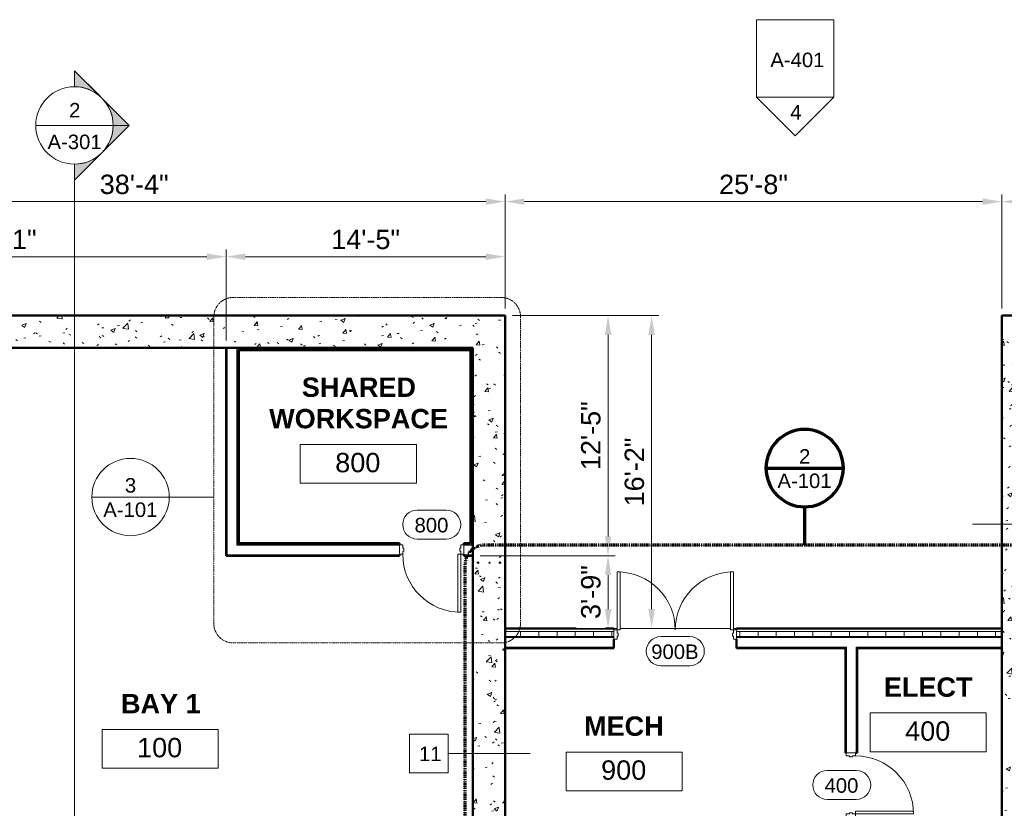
# Model space of a CAD drawing. Header units: inches. Extents: x -3505 to -389, y -427 to 2951.
# Tile 9 of 18: x -3121 to -2510, y 2462 to 2951. Entities that reach past the tile are written whole.
import ezdxf

# ---------------------------------------------------------------- set-up
doc = ezdxf.new("R2010")
doc.units = ezdxf.units.IN
doc.header["$MEASUREMENT"] = 0
doc.linetypes.add('Dash Dot 3_16_', pattern=[0.3125, 0.1875, -0.0625, 0, -0.0625])
for name, color, linetype, lineweight in [('A-ANNO-DIMS', 211, 'Continuous', 9), ('A-ANNO-SYMB', 150, 'Continuous', 9), ('A-AREA-IDEN', 2, 'Continuous', 9), ('A-DOOR', 31, 'Continuous', 13), ('A-DOOR-FRAM', 31, 'Continuous', 20), ('A-DOOR-IDEN', 31, 'Continuous', 9), ('A-FLOR', 192, 'Continuous', 13), ('A-WALL', 113, 'Continuous', 13), ('A-WALL-IDEN', 211, 'Continuous', 9), ('A-WALL-PATT', 111, 'Continuous', 50), ('G-ANNO-SYMB', 111, 'Continuous', 9), ('I-WALL', 2, 'Continuous', 13), ('L-SITE-WALL', 31, 'Continuous', 13), ('S-RBAR', 171, 'Continuous', 9)]:
    doc.layers.add(name, color=color, linetype=linetype, lineweight=lineweight)
doc.styles.add('Arial', font='arial.ttf', dxfattribs={"height": 7})
doc.styles.add('Arial_1', font='arial.ttf', dxfattribs={"height": 6})
doc.styles.add('Arial_B', font='arialbd.ttf', dxfattribs={"height": 0.125})
doc.dimstyles.new('Continuous_USACE_1', dxfattribs={"dimscale": 12, "dimtxt": 12, "dimasz": 1, "dimexe": 0.375, "dimexo": 0.375, "dimgap": 0.375, "dimtad": 1, "dimdec": 5, "dimrnd": 0.03125, "dimzin": 3, "dimdsep": 46, "dimlunit": 4, "dimtxsty": 'Arial', "dimcen": 0.09, "dimazin": 0, "dimtfac": 1, "dimtdec": 5, "dimtix": 1, "dimtmove": 0, "dimatfit": 3, "dimfxl": 1, "dimtvp": 1, "dimtfill": 1, "dimfrac": 2, "dimtolj": 1, "dimtzin": 0, "dimlwd": 20, "dimlwe": 20, "dimarcsym": 2})
pattern_1 = [(50, (0, -9e-13), (27.5427, -2.40992), [2.88, -31.68]), (355, (0, -9e-13), (-5.32784, 28.88427), [2.304, -25.344]), (100.451, (2.295, -0.2), (22.21532, 26.47393), [2.448, -26.924]), (46.184, (0, 7.68), (40.98187, -6.35642), [4.32, -47.52]), (96.636, (3.415, 7.15), (35.89075, 37.4062), [3.671, -40.386]), (351.184, (0, 7.68), (35.89097, 37.4062), [3.456, -38.016]), (21, (3.84, 5.76), (22.92104, -15.46073), [2.88, -31.68]), (326, (3.84, 5.76), (9.34353, 27.84574), [2.304, -25.344]), (71.451, (5.75, 4.472), (32.26477, 12.38442), [2.448, -26.924]), (37.5, (0, -9e-13), (0.466855, 12.782707), [1.267, -23.77, 1.267, -24.461, -25.44]), (37.5, (0, -9e-13), (0.466855, 12.782707), [-50.765, 1.267, -24.173]), (7.5, (0, -9e-13), (10.10159, 15.14509), [1.267, -13.402, 1.267, -23.194, -9.696]), (7.5, (0, -9e-13), (10.10159, 15.14509), [-39.13, 1.267, -8.429]), (327.5, (-8.563, -9e-13), (20.49916, -0.86578), [1.267, -8.333, 1.267, -28.685, -39.744]), (327.5, (-8.563, -9e-13), (20.49916, -0.86578), [-39.552, 1.267, -38.477]), (317.5, (-12.403, -9e-13), (22.39478, 3.84429), [1.267, -11.213, 1.267, -18.624, -28.224]), (317.5, (-12.403, -9e-13), (22.39478, 3.84429), [-32.371, 1.267, -26.957])]
pattern_2 = [(0, (0, -9e-13), (30.72, 7.68), [1.267, -21.773, 1.267, -21.773, -122.88]), (0, (0, -9e-13), (30.72, 7.68), [-46.08, 1.267, -44.813, 1.267, -21.773, -53.76]), (0, (0, -9e-13), (30.72, 7.68), [-115.2, 1.267, -14.093, 1.267, -37.133]), (120, (11.52, 3.84), (-22.011075, 22.7643), [1.267, -21.773, 1.267, -21.773, -122.88]), (120, (11.52, 3.84), (-22.011075, 22.7643), [-46.08, 1.267, -44.813, 1.267, -21.773, -53.76]), (120, (11.52, 3.84), (-22.011075, 22.7643), [-115.2, 1.267, -14.093, 1.267, -37.133]), (240, (15.36, 19.2), (-8.708925, -30.4443), [1.267, -21.773, 1.267, -21.773, -122.88]), (240, (15.36, 19.2), (-8.708925, -30.4443), [-46.08, 1.267, -44.813, 1.267, -21.773, -53.76]), (240, (15.36, 19.2), (-8.708925, -30.4443), [-115.2, 1.267, -14.093, 1.267, -37.133])]

# ---------------------------------------------------------------- blocks, each defined once
blk = doc.blocks.new('Door-Passage-Single-Flush - 36_ x 84_-580072-ARCHITECTURAL FLOOR PLAN')
at = {"layer": 'A-DOOR', "lineweight": 20}
for p, q in [((18, 38.875), (16.25, 38.875)), ((16.25, 38.875), (16.25, 2.875)), ((18, 2.875), (18, 38.875)), ((16.25, 2.875), (18, 2.875))]:
    blk.add_line(p, q, dxfattribs=at)
at = {"layer": 'A-DOOR', "lineweight": 9}
blk.add_arc((18, 2.875), 36, 90, 180, dxfattribs=at)
at = {"layer": 'A-DOOR-FRAM'}
for p, q in [((-18, 2.875), (-20, 2.875)), ((-20, 2.875), (-20, -2.875)), ((-18, 0.9375), (-18, 2.875)), ((-17.375, 0.9375), (-18, 0.9375)), ((-17.375, -0.9375), (-17.375, 0.9375)), ((18, 0.9375), (17.375, 0.9375)), ((17.375, 0.9375), (17.375, -0.9375)), ((18, 2.875), (18, 0.9375)), ((20, 2.875), (18, 2.875)), ((20, -2.875), (20, 2.875)), ((-20, -2.875), (-18, -2.875)), ((-18, -2.875), (-18, -0.9375)), ((-18, -0.9375), (-17.375, -0.9375)), ((17.375, -0.9375), (18, -0.9375)), ((18, -0.9375), (18, -2.875)), ((18, -2.875), (20, -2.875))]:
    blk.add_line(p, q, dxfattribs=at)
blk = doc.blocks.new('Door-Passage-Single-Flush - 36_ x 84_-580594-ARCHITECTURAL FLOOR PLAN')
at = {"layer": 'A-DOOR', "lineweight": 20}
for p, q in [((16.25, -3.1875), (18, -3.1875)), ((16.25, -39.1875), (16.25, -3.1875)), ((18, -3.1875), (18, -39.1875)), ((18, -39.1875), (16.25, -39.1875))]:
    blk.add_line(p, q, dxfattribs=at)
at = {"layer": 'A-DOOR', "lineweight": 9}
blk.add_arc((18, -3.1875), 36, 180, 270, dxfattribs=at)
at = {"layer": 'A-DOOR-FRAM'}
for p, q in [((-20, 2.5625), (-18, 2.5625)), ((-20, -3.1875), (-20, 2.5625)), ((-18, 2.5625), (-18, 0.625)), ((-18, 0.625), (-17.375, 0.625)), ((-17.375, 0.625), (-17.375, -1.25)), ((17.375, 0.625), (18, 0.625)), ((17.375, -1.25), (17.375, 0.625)), ((18, 2.5625), (20, 2.5625)), ((18, 0.625), (18, 2.5625)), ((20, 2.5625), (20, -3.1875)), ((-18, -3.1875), (-20, -3.1875)), ((-18, -1.25), (-18, -3.1875)), ((-17.375, -1.25), (-18, -1.25)), ((18, -1.25), (17.375, -1.25)), ((18, -3.1875), (18, -1.25)), ((20, -3.1875), (18, -3.1875))]:
    blk.add_line(p, q, dxfattribs=at)
blk = doc.blocks.new('Door-Exterior-Double - 72_ x 84_-481738-ARCHITECTURAL FLOOR PLAN')
at = {"layer": 'A-DOOR', "lineweight": 20}
for p, q in [((-36, 5.4375), (-36, 41.4375)), ((-36, 41.4375), (-34.25, 41.4375)), ((-34.25, 41.4375), (-34.25, 5.4375)), ((36, 41.4375), (34.25, 41.4375)), ((34.25, 41.4375), (34.25, 5.4375)), ((36, 5.4375), (36, 41.4375)), ((-34.25, 5.4375), (-36, 5.4375)), ((34.25, 5.4375), (36, 5.4375))]:
    blk.add_line(p, q, dxfattribs=at)
at = {"layer": 'A-DOOR', "lineweight": 9}
for centre, start, end in [((-36, 5.4375), 0, 90), ((36, 5.4375), 90, 180)]:
    blk.add_arc(centre, 36, start, end, dxfattribs=at)
at = {"layer": 'A-DOOR-FRAM'}
for p, q in [((-36, 5.4375), (-38, 5.4375)), ((-38, 5.4375), (-38, -0.3125)), ((-36, 3.5), (-36, 5.4375)), ((-35.375, 3.5), (-36, 3.5)), ((-36, -0.3125), (-36, 1.625)), ((-36, 1.625), (-35.375, 1.625)), ((-35.375, 1.625), (-35.375, 3.5)), ((36, 3.5), (35.375, 3.5)), ((35.375, 3.5), (35.375, 1.625)), ((35.375, 1.625), (36, 1.625)), ((36, 5.4375), (36, 3.5)), ((38, 5.4375), (36, 5.4375)), ((36, 1.625), (36, -0.3125)), ((38, -0.3125), (38, 5.4375)), ((-38, -0.3125), (-36, -0.3125)), ((36, -0.3125), (38, -0.3125))]:
    blk.add_line(p, q, dxfattribs=at)
blk = doc.blocks.new('Elevation - Detail Number-93309-ARCHITECTURAL FLOOR PLAN')
at = {"layer": 'G-ANNO-SYMB'}
for p, q in [((-0.25, -0.25), (-0.25, 0.25)), ((-0.25, 0.25), (0.25, 0.25)), ((0.25, 0.25), (0.25, -0.25)), ((0.25, -0.25), (-0.25, -0.25))]:
    blk.add_line(p, q, dxfattribs=at)
blk = doc.blocks.new('Elevation - Detail Number-93036-ARCHITECTURAL FLOOR PLAN')
at = {"layer": 'G-ANNO-SYMB'}
for p, q in [((0, 0.25), (-0.25, 0)), ((0.25, 0), (0, 0.25)), ((-0.25, 0), (0.25, 0))]:
    blk.add_line(p, q, dxfattribs=at)
blk = doc.blocks.new('Room Tag - Room Tag-42828-ARCHITECTURAL FLOOR PLAN')
at = {"layer": 'A-AREA-IDEN'}
for p, q in [((-0.375, -0.0625), (-0.375, -0.3125)), ((-0.375, -0.0625), (0.375, -0.0625)), ((0.375, -0.0625), (0.375, -0.3125)), ((-0.375, -0.3125), (0.375, -0.3125))]:
    blk.add_line(p, q, dxfattribs=at)
blk = doc.blocks.new('*D103')
at = {"layer": 'A-ANNO-DIMS', "color": 0, "lineweight": 20, "transparency": 16777216}
for p, q in [((-3279.59, 2771.71), (-3279.59, 2808.27)), ((-2992.59, 2751.71), (-2992.59, 2808.27)), ((-3267.59, 2803.77), (-3004.59, 2803.77))]:
    blk.add_line(p, q, dxfattribs=at)
at = {"layer": 'A-ANNO-DIMS', "color": 0, "transparency": 16777216}
for points in [[(-3267.59, 2805.77), (-3267.59, 2801.77), (-3279.59, 2803.77)], [(-3004.59, 2805.77), (-3004.59, 2801.77), (-2992.59, 2803.77)]]:
    blk.add_solid(points, dxfattribs=at)
at = {"layer": 'A-ANNO-DIMS', "color": 0, "lineweight": 20, "transparency": 16777216, "insert": (-3136.09, 2814.4), "char_height": 12, "width": 55.094, "attachment_point": 5, "style": 'Arial', "bg_fill": 3, "box_fill_scale": 1.25, "bg_fill_color": 256, "bg_fill_true_color": 13158600, "bg_fill_transparency": 0}
blk.add_mtext('\\A1;23\'-11"', dxfattribs=at)
blk = doc.blocks.new('*D104')
at = {"layer": 'A-ANNO-DIMS', "color": 0, "lineweight": 20, "transparency": 16777216}
for p, q in [((-2992.59, 2751.71), (-2992.59, 2808.27)), ((-2819.59, 2771.71), (-2819.59, 2808.27)), ((-2980.59, 2803.77), (-2831.59, 2803.77))]:
    blk.add_line(p, q, dxfattribs=at)
at = {"layer": 'A-ANNO-DIMS', "color": 0, "transparency": 16777216}
for points in [[(-2980.59, 2805.77), (-2980.59, 2801.77), (-2992.59, 2803.77)], [(-2831.59, 2805.77), (-2831.59, 2801.77), (-2819.59, 2803.77)]]:
    blk.add_solid(points, dxfattribs=at)
at = {"layer": 'A-ANNO-DIMS', "color": 0, "lineweight": 20, "transparency": 16777216, "insert": (-2906.09, 2814.39), "char_height": 12, "width": 46.7875, "attachment_point": 5, "style": 'Arial', "bg_fill": 3, "box_fill_scale": 1.25, "bg_fill_color": 256, "bg_fill_true_color": 13158600, "bg_fill_transparency": 0}
blk.add_mtext('\\A1;14\'-5"', dxfattribs=at)
blk = doc.blocks.new('*D105')
at = {"layer": 'A-ANNO-DIMS', "color": 0, "lineweight": 20, "transparency": 16777216}
for p, q in [((-3279.59, 2771.71), (-3279.59, 2842.42)), ((-2819.59, 2771.71), (-2819.59, 2842.42)), ((-3267.59, 2837.92), (-2831.59, 2837.92))]:
    blk.add_line(p, q, dxfattribs=at)
at = {"layer": 'A-ANNO-DIMS', "color": 0, "transparency": 16777216}
for points in [[(-3267.59, 2839.92), (-3267.59, 2835.92), (-3279.59, 2837.92)], [(-2831.59, 2839.92), (-2831.59, 2835.92), (-2819.59, 2837.92)]]:
    blk.add_solid(points, dxfattribs=at)
at = {"layer": 'A-ANNO-DIMS', "color": 0, "lineweight": 20, "transparency": 16777216, "insert": (-3049.59, 2848.55), "char_height": 12, "width": 46.7875, "attachment_point": 5, "style": 'Arial', "bg_fill": 3, "box_fill_scale": 1.25, "bg_fill_color": 256, "bg_fill_true_color": 13158600, "bg_fill_transparency": 0}
blk.add_mtext('\\A1;38\'-4"', dxfattribs=at)
blk = doc.blocks.new('*D106')
at = {"layer": 'A-ANNO-DIMS', "color": 0, "lineweight": 20, "transparency": 16777216}
for p, q in [((-2819.59, 2771.71), (-2819.59, 2842.42)), ((-2511.59, 2771.71), (-2511.59, 2842.42)), ((-2807.59, 2837.92), (-2523.59, 2837.92))]:
    blk.add_line(p, q, dxfattribs=at)
at = {"layer": 'A-ANNO-DIMS', "color": 0, "transparency": 16777216}
for points in [[(-2807.59, 2839.92), (-2807.59, 2835.92), (-2819.59, 2837.92)], [(-2523.59, 2839.92), (-2523.59, 2835.92), (-2511.59, 2837.92)]]:
    blk.add_solid(points, dxfattribs=at)
at = {"layer": 'A-ANNO-DIMS', "color": 0, "lineweight": 20, "transparency": 16777216, "insert": (-2665.59, 2848.55), "char_height": 12, "width": 46.7875, "attachment_point": 5, "style": 'Arial', "bg_fill": 3, "box_fill_scale": 1.25, "bg_fill_color": 256, "bg_fill_true_color": 13158600, "bg_fill_transparency": 0}
blk.add_mtext('\\A1;25\'-8"', dxfattribs=at)
blk = doc.blocks.new('*D107')
at = {"layer": 'A-ANNO-DIMS', "color": 0, "lineweight": 20, "transparency": 16777216}
for p, q in [((-2511.59, 2771.71), (-2511.59, 2842.42)), ((-2051.59, 2771.71), (-2051.59, 2842.42)), ((-2499.59, 2837.92), (-2063.59, 2837.92))]:
    blk.add_line(p, q, dxfattribs=at)
at = {"layer": 'A-ANNO-DIMS', "color": 0, "transparency": 16777216}
for points in [[(-2499.59, 2839.92), (-2499.59, 2835.92), (-2511.59, 2837.92)], [(-2063.59, 2839.92), (-2063.59, 2835.92), (-2051.59, 2837.92)]]:
    blk.add_solid(points, dxfattribs=at)
at = {"layer": 'A-ANNO-DIMS', "color": 0, "lineweight": 20, "transparency": 16777216, "insert": (-2281.59, 2848.55), "char_height": 12, "width": 46.7875, "attachment_point": 5, "style": 'Arial', "bg_fill": 3, "box_fill_scale": 1.25, "bg_fill_color": 256, "bg_fill_true_color": 13158600, "bg_fill_transparency": 0}
blk.add_mtext('\\A1;38\'-4"', dxfattribs=at)
blk = doc.blocks.new('*D109')
at = {"layer": 'A-ANNO-DIMS', "color": 0, "lineweight": 20, "transparency": 16777216}
for p, q in [((-2815.09, 2767.21), (-2751.28, 2767.21)), ((-2755.78, 2755.21), (-2755.78, 2630.22)), ((-2835.09, 2618.22), (-2751.28, 2618.22))]:
    blk.add_line(p, q, dxfattribs=at)
at = {"layer": 'A-ANNO-DIMS', "color": 0, "transparency": 16777216}
for points in [[(-2757.78, 2755.21), (-2753.78, 2755.21), (-2755.78, 2767.21)], [(-2757.78, 2630.22), (-2753.78, 2630.22), (-2755.78, 2618.22)]]:
    blk.add_solid(points, dxfattribs=at)
at = {"layer": 'A-ANNO-DIMS', "color": 0, "lineweight": 20, "transparency": 16777216, "insert": (-2766.41, 2692.72), "char_height": 12, "width": 46.7875, "attachment_point": 5, "rotation": 90, "style": 'Arial', "bg_fill": 3, "box_fill_scale": 1.25, "bg_fill_color": 256, "bg_fill_true_color": 13158600, "bg_fill_transparency": 0}
blk.add_mtext('\\A1;12\'-5"', dxfattribs=at)
blk = doc.blocks.new('*D110')
at = {"layer": 'A-ANNO-DIMS', "color": 0, "lineweight": 20, "transparency": 16777216}
for p, q in [((-2835.09, 2618.22), (-2751.28, 2618.22)), ((-2755.78, 2606.22), (-2755.78, 2585.21)), ((-2751.79, 2573.21), (-2760.28, 2573.21))]:
    blk.add_line(p, q, dxfattribs=at)
at = {"layer": 'A-ANNO-DIMS', "color": 0, "transparency": 16777216}
for points in [[(-2757.78, 2606.22), (-2753.78, 2606.22), (-2755.78, 2618.22)], [(-2757.78, 2585.21), (-2753.78, 2585.21), (-2755.78, 2573.21)]]:
    blk.add_solid(points, dxfattribs=at)
at = {"layer": 'A-ANNO-DIMS', "color": 0, "lineweight": 20, "transparency": 16777216, "insert": (-2766.41, 2595.72), "char_height": 12, "width": 38.481, "attachment_point": 5, "rotation": 90, "style": 'Arial', "bg_fill": 3, "box_fill_scale": 1.25, "bg_fill_color": 256, "bg_fill_true_color": 13158600, "bg_fill_transparency": 0}
blk.add_mtext('\\A1;3\'-9"', dxfattribs=at)
blk = doc.blocks.new('*D111')
at = {"layer": 'A-ANNO-DIMS', "color": 0, "lineweight": 20, "transparency": 16777216}
for p, q in [((-2815.09, 2767.21), (-2724.28, 2767.21)), ((-2728.78, 2755.21), (-2728.78, 2585.21)), ((-2724.79, 2573.21), (-2733.28, 2573.21))]:
    blk.add_line(p, q, dxfattribs=at)
at = {"layer": 'A-ANNO-DIMS', "color": 0, "transparency": 16777216}
for points in [[(-2730.78, 2755.21), (-2726.78, 2755.21), (-2728.78, 2767.21)], [(-2730.78, 2585.21), (-2726.78, 2585.21), (-2728.78, 2573.21)]]:
    blk.add_solid(points, dxfattribs=at)
at = {"layer": 'A-ANNO-DIMS', "color": 0, "lineweight": 20, "transparency": 16777216, "insert": (-2739.41, 2670.21), "char_height": 12, "width": 46.7875, "attachment_point": 5, "rotation": 90, "style": 'Arial', "bg_fill": 3, "box_fill_scale": 1.25, "bg_fill_color": 256, "bg_fill_true_color": 13158600, "bg_fill_transparency": 0}
blk.add_mtext('\\A1;16\'-2"', dxfattribs=at)
blk = doc.blocks.new('Door Tag - Door Tag-4658-ARCHITECTURAL FLOOR PLAN')
at = {"layer": 'A-DOOR-IDEN'}
for p, q in [((-0.09375, 0.09375), (0.09375, 0.09375)), ((-0.09375, -0.09375), (0.09375, -0.09375))]:
    blk.add_line(p, q, dxfattribs=at)
for centre, start, end in [((-0.09375, 0), 90, 270), ((0.09375, 0), 270, 90)]:
    blk.add_arc(centre, 0.09375, start, end, dxfattribs=at)
blk = doc.blocks.new('Floor Plan - Callout Head-19020-ARCHITECTURAL FLOOR PLAN')
at = {"layer": 'A-ANNO-SYMB', "lineweight": 70}
blk.add_line((-0.25, 0), (0.25, 0), dxfattribs=at)
for start, end in [(360, 180), (180, 360)]:
    blk.add_arc((0, 0), 0.25, start, end, dxfattribs=at)
blk = doc.blocks.new('Floor Plan - Callout Head-V1-ARCHITECTURAL FLOOR PLAN')
at = {"layer": 'A-ANNO-SYMB'}
blk.add_line((-0.25, 0), (0.25, 0), dxfattribs=at)
for start, end in [(360, 180), (180, 360)]:
    blk.add_arc((0, 0), 0.25, start, end, dxfattribs=at)
blk = doc.blocks.new('Wall Tag - Square_NCS - 1_2_-403452-ARCHITECTURAL FLOOR PLAN')
at = {"layer": 'A-WALL-IDEN'}
for p, q in [((0.1133, 0.125), (-0.1367, 0.125)), ((-0.1367, 0.125), (-0.1367, -0.125)), ((0.1133, -0.125), (0.1133, 0.125)), ((-0.1367, -0.125), (0.1133, -0.125))]:
    blk.add_line(p, q, dxfattribs=at)
blk = doc.blocks.new('Section - Section Head - Filled-1526-ARCHITECTURAL FLOOR PLAN')
at = {"layer": 'G-ANNO-SYMB'}
h = blk.add_hatch(color=256, dxfattribs=at)
edge = h.paths.add_edge_path()
edge.add_line((-0.4268, 0.1768), (-0.25, 0.3536))
edge.add_line((-0.25, 0.3536), (-0.25, 0.25))
edge.add_arc((-0.25, 0), 0.25, 90, 135)
h = blk.add_hatch(color=256, dxfattribs=at)
edge = h.paths.add_edge_path()
edge.add_arc((-0.25, 0), 0.25, 45, 90)
edge.add_line((-0.25, 0.25), (-0.25, 0.3536))
edge.add_line((-0.25, 0.3536), (-0.0732, 0.1768))
h = blk.add_hatch(color=256, dxfattribs=at)
edge = h.paths.add_edge_path()
edge.add_arc((-0.25, 0), 0.2503, 137.9216, 180)
edge.add_line((-0.5003, 0), (-0.6036, 0))
edge.add_line((-0.6036, 0), (-0.4358, 0.1678))
h = blk.add_hatch(color=256, dxfattribs=at)
edge = h.paths.add_edge_path()
edge.add_line((-0.0642, 0.1678), (0.1036, 0))
edge.add_line((0.1036, 0), (0.0003, 0))
edge.add_arc((-0.25, 0), 0.2503, 0, 42.0784)
for p, q in [((-0.25, 0.3536), (-0.6036, 0)), ((-0.25, 0.3536), (-0.4268, 0.1768)), ((-0.25, 0.3536), (0.1036, 0)), ((-0.25, 0.25), (-0.25, 0.3536)), ((-0.0732, 0.1768), (-0.25, 0.3536)), ((-0.25, 0.3536), (-0.25, 0.25)), ((-0.4358, 0.1678), (-0.6036, 0)), ((0.1036, 0), (-0.0642, 0.1678)), ((-0.6036, 0), (-0.5003, 0)), ((0.0003, 0), (0.1036, 0)), ((-0.5, 0), (-0.6036, 0)), ((0, 0), (0.1036, 0))]:
    blk.add_line(p, q, dxfattribs=at)
for radius, start, end in [(0.25, 360, 180), (0.25, 90, 135), (0.25, 45, 90), (0.2503, 137.9216, 180), (0.2503, 0, 42.0784), (0.25, 180, 360)]:
    blk.add_arc((-0.25, 0), radius, start, end, dxfattribs=at)

msp = doc.modelspace()

# ---------------------------------------------------------------- hatches: boundary and pattern name
at = {"layer": 'A-WALL-PATT', "lineweight": 9}
h = msp.add_hatch(dxfattribs=at)
h.set_pattern_fill('FP1_1', color=256, style=0, pattern_type=2)
h.set_pattern_definition(pattern_1)
h.paths.add_polyline_path([(-2839.592605, 2747.21331), (-2819.592605, 2747.21331), (-2819.592605, 2767.21331), (-3259.592605, 2767.21331), (-3259.592605, 2747.21331)])
h = msp.add_hatch(dxfattribs=at)
h.set_pattern_fill('FP1_1', color=256, style=0, pattern_type=2)
h.set_pattern_definition(pattern_1)
h.paths.add_polyline_path([(-2511.592605, 2267.21331), (-2491.592605, 2267.21331), (-2491.592605, 2767.21331), (-2511.592605, 2767.21331), (-2511.592605, 2289.58436)])
h = msp.add_hatch(dxfattribs=at)
h.set_pattern_fill('FP1_2', color=256, style=0, pattern_type=2)
h.set_pattern_definition(pattern_2)
h.paths.add_polyline_path([(-2991.967605, 2618.846828), (-2991.967605, 2747.21331), (-2992.592605, 2747.21331), (-2992.592605, 2618.846828)])
h = msp.add_hatch(dxfattribs=at)
h.set_pattern_fill('FP1_1', color=256, style=0, pattern_type=2)
h.set_pattern_definition(pattern_1)
h.paths.add_polyline_path([(-2826.902751, 2267.21331), (-2819.592605, 2267.21331), (-2819.592605, 2747.21331), (-2839.592605, 2747.21331), (-2839.592605, 2267.21331)])
h = msp.add_hatch(dxfattribs=at)
h.set_pattern_fill('FP1_2', color=256, style=0, pattern_type=2)
h.set_pattern_definition(pattern_2)
h.paths.add_polyline_path([(-2841.092605, 2745.71331), (-2840.467605, 2745.71331), (-2840.467605, 2746.33831), (-2985.967605, 2746.33831), (-2985.967605, 2745.71331), (-2984.717605, 2745.71331)])
h = msp.add_hatch(dxfattribs=at)
h.set_pattern_fill('FP1_2', color=256, style=0, pattern_type=2)
h.set_pattern_definition(pattern_2)
h.paths.add_polyline_path([(-2985.967605, 2625.471828), (-2985.342605, 2625.471828), (-2985.342605, 2745.71331), (-2985.967605, 2745.71331), (-2985.967605, 2626.096828)])
h = msp.add_hatch(dxfattribs=at)
h.set_pattern_fill('FP1_2', color=256, style=0, pattern_type=2)
h.set_pattern_definition(pattern_2)
h.paths.add_polyline_path([(-2984.717605, 2626.096828), (-2984.717605, 2745.71331), (-2985.342605, 2745.71331), (-2985.342605, 2626.096828)])
h = msp.add_hatch(dxfattribs=at)
h.set_pattern_fill('FP1_2', color=256, style=0, pattern_type=2)
h.set_pattern_definition(pattern_2)
h.paths.add_polyline_path([(-2841.092605, 2624.846828), (-2840.467605, 2624.846828), (-2840.467605, 2745.71331), (-2841.092605, 2745.71331), (-2841.092605, 2625.471828)])
h = msp.add_hatch(dxfattribs=at)
h.set_pattern_fill('FP1_2', color=256, style=0, pattern_type=2)
h.set_pattern_definition(pattern_2)
h.paths.add_polyline_path([(-2841.092605, 2625.471828), (-2841.092605, 2626.096828), (-2845.092605, 2626.096828), (-2845.092605, 2625.471828)])
h.paths.add_polyline_path([(-2885.092605, 2625.471828), (-2885.092605, 2626.096828), (-2985.342605, 2626.096828), (-2985.342605, 2625.471828)])
h = msp.add_hatch(dxfattribs=at)
h.set_pattern_fill('FP1_2', color=256, style=0, pattern_type=2)
h.set_pattern_definition(pattern_2)
h.paths.add_polyline_path([(-2845.092605, 2618.221828), (-2839.592605, 2618.221828), (-2839.592605, 2618.846828), (-2845.092605, 2618.846828)])
h.paths.add_polyline_path([(-2885.092605, 2618.221828), (-2885.092605, 2618.846828), (-2992.592605, 2618.846828), (-2992.592605, 2618.221828)])
h = msp.add_hatch(dxfattribs=at)
h.set_pattern_fill('FP1_3', color=256, style=0, pattern_type=2)
h.set_pattern_definition([(0, (0, -9e-13), (0, 11.331), []), (90, (0, -9e-13), (-11.331, 7e-16), [])])
h.paths.add_polyline_path([(-2511.592605, 2568.21331), (-2511.592605, 2571.21331), (-2676.092551, 2571.21331), (-2676.092551, 2568.21331)])
h.paths.add_polyline_path([(-2783.02617, 2568.21331), (-2752.092551, 2568.21331), (-2752.092551, 2571.21331), (-2819.592605, 2571.21331), (-2819.592605, 2568.21331)])
h = msp.add_hatch(dxfattribs=at)
h.set_pattern_fill('FP1_2', color=256, style=0, pattern_type=2)
h.set_pattern_definition(pattern_2)
h.paths.add_polyline_path([(-2601.967497, 2560.83831), (-2511.592605, 2560.83831), (-2511.592605, 2561.46331), (-2601.967497, 2561.46331)])
h.paths.add_polyline_path([(-2608.592497, 2560.83831), (-2607.967497, 2560.83831), (-2607.967497, 2561.46331), (-2676.092551, 2561.46331), (-2676.092551, 2560.83831)])
h.paths.add_polyline_path([(-2752.092551, 2560.83831), (-2752.092551, 2561.46331), (-2819.592605, 2561.46331), (-2819.592605, 2560.83831)])
h = msp.add_hatch(dxfattribs=at)
h.set_pattern_fill('FP1_2', color=256, style=0, pattern_type=2)
h.set_pattern_definition(pattern_2)
h.paths.add_polyline_path([(-2607.967497, 2291.58831), (-2607.967497, 2363.58831), (-2608.592497, 2363.58831), (-2608.592497, 2291.58831)])
h.paths.add_polyline_path([(-2608.592497, 2403.58831), (-2607.967497, 2403.58831), (-2607.967497, 2444.83831), (-2608.592497, 2444.83831), (-2608.592497, 2427.142331)])
h.paths.add_polyline_path([(-2608.592497, 2452.08831), (-2607.967497, 2452.08831), (-2607.967497, 2456.08831), (-2608.592497, 2456.08831), (-2608.592497, 2455.572181)])
h.paths.add_polyline_path([(-2608.092497, 2496.08831), (-2607.967497, 2496.08831), (-2607.967497, 2560.83831), (-2608.592497, 2560.83831), (-2608.592497, 2496.08831)])
at = {"layer": 'S-RBAR'}
h = msp.add_hatch(color=256, dxfattribs=at)
edge = h.paths.add_edge_path()
edge.add_arc((-2836.405105, 2613.935465), 0.5, 0, 360)
for points in [[(-2836.405105, 2613.435465), (-2835.972092, 2613.685465), (-2835.972092, 2614.185465), (-2836.405105, 2614.435465), (-2836.838118, 2614.185465), (-2836.838118, 2613.685465)], [(-2829.310153, 2613.560465), (-2828.953507, 2613.819584), (-2829.089733, 2614.238847), (-2829.530572, 2614.238847), (-2829.666799, 2613.819584)], [(-2822.780105, 2613.435465), (-2822.347092, 2613.685465), (-2822.347092, 2614.185465), (-2822.780105, 2614.435465), (-2823.213118, 2614.185465), (-2823.213118, 2613.685465)]]:
    msp.add_hatch(color=256, dxfattribs=at).paths.add_polyline_path(points)
h = msp.add_hatch(color=256, dxfattribs=at)
edge = h.paths.add_edge_path()
edge.add_arc((-2829.310153, 2613.935465), 0.375, 0, 360)
h = msp.add_hatch(color=256, dxfattribs=at)
edge = h.paths.add_edge_path()
edge.add_arc((-2822.780105, 2613.935465), 0.5, 0, 360)

# ---------------------------------------------------------------- linework, layer by layer
at = {"layer": 'A-ANNO-SYMB'}
msp.add_line((-3000.193112, 2654.669128), (-3027.856818, 2654.669128), dxfattribs=at)
at = {"layer": 'A-ANNO-SYMB', "lineweight": 70}
msp.add_line((-2633.872063, 2624.785222), (-2633.872063, 2648.612217), dxfattribs=at)
at = {"layer": 'A-ANNO-SYMB', "linetype": 'Dash Dot 3_16_', "lineweight": 70}
msp.add_line((-2844.483295, 2612.785222), (-2844.483295, 2241.52651), dxfattribs=at)
at = {"layer": 'A-ANNO-SYMB', "linetype": 'Dash Dot 3_16_'}
msp.add_line((-2988.193112, 2564.176719), (-2822.039232, 2564.176719), dxfattribs=at)
msp.add_arc((-2988.193112, 2576.176719), 12, 180, 270, dxfattribs=at)
at = {"layer": 'A-FLOR'}
for p, q in [((-2750.092551, 2573.21331), (-2752.092551, 2573.21331)), ((-2679.842551, 2573.21331), (-2748.342551, 2573.21331)), ((-2676.092551, 2573.21331), (-2678.092551, 2573.21331))]:
    msp.add_line(p, q, dxfattribs=at)
at = {"layer": 'A-WALL'}
for p, q in [((-2991.967605, 2747.21331), (-2991.967605, 2618.846828)), ((-2840.467605, 2746.33831), (-2985.967605, 2746.33831)), ((-2985.967605, 2746.33831), (-2985.967605, 2624.846828)), ((-2985.342605, 2745.71331), (-2985.342605, 2625.471828)), ((-2840.467605, 2624.846828), (-2840.467605, 2746.33831)), ((-2985.342605, 2625.471828), (-2885.092605, 2625.471828)), ((-2845.092605, 2625.471828), (-2841.092605, 2625.471828)), ((-2985.967605, 2624.846828), (-2885.092605, 2624.846828)), ((-2845.092605, 2624.846828), (-2840.467605, 2624.846828)), ((-2991.967605, 2618.846828), (-2885.092605, 2618.846828)), ((-2845.092605, 2618.846828), (-2839.592605, 2618.846828)), ((-2752.092551, 2571.21331), (-2819.592605, 2571.21331)), ((-2511.592605, 2571.21331), (-2676.092551, 2571.21331)), ((-2752.092551, 2568.21331), (-2819.592605, 2568.21331)), ((-2752.092551, 2567.46331), (-2819.592605, 2567.46331)), ((-2511.592605, 2568.21331), (-2676.092551, 2568.21331)), ((-2511.592605, 2567.46331), (-2676.092551, 2567.46331)), ((-2752.092551, 2561.46331), (-2819.592605, 2561.46331)), ((-2607.967497, 2561.46331), (-2676.092551, 2561.46331)), ((-2607.967497, 2561.46331), (-2607.967497, 2496.08831)), ((-2601.967497, 2561.46331), (-2601.967497, 2496.08831)), ((-2511.592605, 2561.46331), (-2601.967497, 2561.46331))]:
    msp.add_line(p, q, dxfattribs=at)
at = {"layer": 'A-WALL', "lineweight": 50}
for p, q in [((-2752.092551, 2573.21331), (-2819.592605, 2573.21331)), ((-2752.092551, 2572.21331), (-2752.092551, 2573.21331)), ((-2511.592605, 2573.21331), (-2676.092551, 2573.21331)), ((-2676.092551, 2573.21331), (-2676.092551, 2572.21331)), ((-2752.092551, 2560.83831), (-2752.092551, 2566.46331)), ((-2676.092551, 2566.46331), (-2676.092551, 2560.83831)), ((-2819.592605, 2560.83831), (-2752.092551, 2560.83831)), ((-2676.092551, 2560.83831), (-2608.592497, 2560.83831)), ((-2601.342497, 2560.83831), (-2511.592605, 2560.83831))]:
    msp.add_line(p, q, dxfattribs=at)
at = {"layer": 'A-WALL-IDEN'}
for p, q in [((-2529.734922, 2637.834777), (-2473.546799, 2637.834777)), ((-2804.16913, 2495.61864), (-2854.972875, 2495.61864))]:
    msp.add_line(p, q, dxfattribs=at)
at = {"layer": 'G-ANNO-SYMB'}
msp.add_line((-3110.617352, 2885.200493), (-3062.617352, 2885.200493), dxfattribs=at)
at = {"layer": 'I-WALL', "lineweight": 50}
for p, q in [((-2839.592605, 2747.21331), (-2992.592605, 2747.21331)), ((-2992.592605, 2747.21331), (-2992.592605, 2618.221828)), ((-2839.592605, 2618.221828), (-2839.592605, 2747.21331)), ((-2984.717605, 2745.71331), (-2841.092605, 2745.71331)), ((-2984.717605, 2626.096828), (-2984.717605, 2745.71331)), ((-2841.092605, 2745.71331), (-2841.092605, 2626.096828)), ((-2885.092605, 2626.096828), (-2984.717605, 2626.096828)), ((-2885.092605, 2624.971828), (-2885.092605, 2626.096828)), ((-2841.092605, 2626.096828), (-2845.092605, 2626.096828)), ((-2845.092605, 2626.096828), (-2845.092605, 2624.971828)), ((-2885.092605, 2618.221828), (-2885.092605, 2619.221828)), ((-2845.092605, 2619.221828), (-2845.092605, 2618.221828)), ((-2992.592605, 2618.221828), (-2885.092605, 2618.221828)), ((-2845.092605, 2618.221828), (-2839.592605, 2618.221828)), ((-2608.592497, 2560.83831), (-2608.592497, 2496.08831)), ((-2601.342497, 2496.08831), (-2601.342497, 2560.83831)), ((-2608.592497, 2496.08831), (-2608.092497, 2496.08831)), ((-2602.342497, 2496.08831), (-2601.342497, 2496.08831))]:
    msp.add_line(p, q, dxfattribs=at)
at = {"layer": 'L-SITE-WALL', "lineweight": 50}
for p, q in [((-2819.592605, 2767.21331), (-3279.592605, 2767.21331)), ((-2819.592605, 2267.21331), (-2819.592605, 2767.21331)), ((-2511.592605, 2767.21331), (-2511.592605, 2267.21331)), ((-2051.592605, 2767.21331), (-2511.592605, 2767.21331)), ((-3259.592605, 2747.21331), (-2992.592605, 2747.21331)), ((-2839.592605, 2618.221828), (-2839.592605, 2267.21331))]:
    msp.add_line(p, q, dxfattribs=at)
at = {"layer": 'S-RBAR'}
for p, q in [((-2836.405105, 2614.435465), (-2836.838118, 2614.185465)), ((-2836.838118, 2614.185465), (-2836.838118, 2613.685465)), ((-2836.838118, 2613.685465), (-2836.405105, 2613.435465)), ((-2835.972092, 2614.185465), (-2836.405105, 2614.435465)), ((-2836.405105, 2613.435465), (-2835.972092, 2613.685465)), ((-2835.972092, 2613.685465), (-2835.972092, 2614.185465)), ((-2829.530572, 2614.238847), (-2829.666799, 2613.819584)), ((-2829.666799, 2613.819584), (-2829.310153, 2613.560465)), ((-2829.089733, 2614.238847), (-2829.530572, 2614.238847)), ((-2829.310153, 2613.560465), (-2828.953507, 2613.819584)), ((-2828.953507, 2613.819584), (-2829.089733, 2614.238847)), ((-2822.780105, 2614.435465), (-2823.213118, 2614.185465)), ((-2823.213118, 2614.185465), (-2823.213118, 2613.685465)), ((-2823.213118, 2613.685465), (-2822.780105, 2613.435465)), ((-2822.347092, 2614.185465), (-2822.780105, 2614.435465)), ((-2822.780105, 2613.435465), (-2822.347092, 2613.685465)), ((-2822.347092, 2613.685465), (-2822.347092, 2614.185465))]:
    msp.add_line(p, q, dxfattribs=at)
for centre, radius in [((-2836.405105, 2613.935465), 0.5), ((-2829.310153, 2613.935465), 0.375), ((-2822.780105, 2613.935465), 0.5)]:
    msp.add_circle(centre, radius, dxfattribs=at)

# ---------------------------------------------------------------- block references
at = {"layer": 'A-ANNO-SYMB', "lineweight": 70, "xscale": 95.99999999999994, "yscale": 95.99999999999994, "zscale": 95.99999999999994}
msp.add_blockref('Floor Plan - Callout Head-19020-ARCHITECTURAL FLOOR PLAN', (-2633.872063, 2672.612217), dxfattribs=at)
at = {"layer": 'A-ANNO-SYMB', "xscale": 95.99999999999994, "yscale": 95.99999999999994, "zscale": 95.99999999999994}
msp.add_blockref('Floor Plan - Callout Head-V1-ARCHITECTURAL FLOOR PLAN', (-3051.856818, 2654.669128), dxfattribs=at)
at = {"layer": 'A-AREA-IDEN', "xscale": 95.99999999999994, "yscale": 95.99999999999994, "zscale": 95.99999999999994}
for p in [(-2910.64243, 2693.224099), (-2557.288016, 2526.714668), (-3033.513797, 2516.411078), (-2745.792475, 2502.496553)]:
    msp.add_blockref('Room Tag - Room Tag-42828-ARCHITECTURAL FLOOR PLAN', p, dxfattribs=at)
at = {"layer": 'A-DOOR'}
for name, p in [('Door-Passage-Single-Flush - 36_ x 84_-580594-ARCHITECTURAL FLOOR PLAN', (-2865.092605, 2622.409328)), ('Door-Exterior-Double - 72_ x 84_-481738-ARCHITECTURAL FLOOR PLAN', (-2714.092551, 2566.77581))]:
    msp.add_blockref(name, p, dxfattribs=at)
at = {"layer": 'A-DOOR', "rotation": 270}
msp.add_blockref('Door-Passage-Single-Flush - 36_ x 84_-580072-ARCHITECTURAL FLOOR PLAN', (-2605.217497, 2476.08831), dxfattribs=at)
at = {"layer": 'A-DOOR-IDEN', "xscale": 95.99999999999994, "yscale": 95.99999999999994, "zscale": 95.99999999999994}
for p in [(-2865.092605, 2637.601174), (-2714.092551, 2559.065108), (-2610.879556, 2476.08831)]:
    msp.add_blockref('Door Tag - Door Tag-4658-ARCHITECTURAL FLOOR PLAN', p, dxfattribs=at)
at = {"layer": 'A-WALL-IDEN', "xscale": 95.99999999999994, "yscale": 95.99999999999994, "zscale": 95.99999999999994}
msp.add_blockref('Wall Tag - Square_NCS - 1_2_-403452-ARCHITECTURAL FLOOR PLAN', (-2865.847875, 2495.61864), dxfattribs=at)
at = {"layer": 'G-ANNO-SYMB', "xscale": 95.99999999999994, "yscale": 95.99999999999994, "zscale": 95.99999999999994}
msp.add_blockref('Elevation - Detail Number-93309-ARCHITECTURAL FLOOR PLAN', (-2639.734128, 2926.778922), dxfattribs=at)
at = {"layer": 'G-ANNO-SYMB', "extrusion": (0, 0, -1), "xscale": 95.99999999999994, "yscale": 95.99999999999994, "zscale": 95.99999999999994, "rotation": 180}
msp.add_blockref('Elevation - Detail Number-93036-ARCHITECTURAL FLOOR PLAN', (2639.734128, 2902.778922), dxfattribs=at)

# ---------------------------------------------------------------- texts
at = {"layer": 'A-ANNO-SYMB', "lineweight": 70, "char_height": 9, "attachment_point": 1, "style": 'Arial'}
for s, insert, width in [('2', (-2637.361986, 2684.386459), 8.484), ('A-101', (-2650.741513, 2669.252248), 40.905)]:
    msp.add_mtext(s, dxfattribs=dict(at, insert=insert, width=width))
at = {"layer": 'A-ANNO-SYMB', "char_height": 9, "attachment_point": 1, "style": 'Arial'}
for s, insert, width in [('3', (-3055.346741, 2666.443371), 8.484), ('A-101', (-3068.726268, 2651.30916), 40.905)]:
    msp.add_mtext(s, dxfattribs=dict(at, insert=insert, width=width))
at = {"layer": 'A-AREA-IDEN', "char_height": 12, "attachment_point": 1}
for s, insert, width, style in [('SHARED', (-2945.638415, 2728.800934), 84.537, 'Arial_B'), ('WORKSPACE', (-2965.888415, 2709.300934), 133.623, 'Arial_B'), ('800', (-2924.920904, 2682.047996), 33.633, 'Arial_1'), ('ELECT', (-2584.773371, 2542.789141), 66.357, 'Arial_B'), ('BAY 1', (-3057.748759, 2532.485552), 58.479, 'Arial_B'), ('MECH', (-2770.651059, 2518.571026), 59.994, 'Arial_B'), ('400', (-2571.566489, 2515.538565), 33.633, 'Arial_1'), ('100', (-3047.792271, 2505.234975), 33.633, 'Arial_1'), ('900', (-2760.070948, 2491.32045), 33.633, 'Arial_1')]:
    msp.add_mtext(s, dxfattribs=dict(at, insert=insert, width=width, style=style))
at = {"layer": 'A-DOOR-IDEN', "char_height": 9, "attachment_point": 1, "style": 'Arial'}
for s, insert, width in [('800', (-2875.754399, 2641.745075), 25.452), ('900B', (-2729.006314, 2563.209009), 35.754), ('400', (-2621.54135, 2480.23221), 25.452)]:
    msp.add_mtext(s, dxfattribs=dict(at, insert=insert, width=width))
at = {"layer": 'A-WALL-IDEN', "insert": (-2873.001147, 2499.86557), "char_height": 9, "width": 16.968, "attachment_point": 1, "style": 'Arial'}
msp.add_mtext('11', dxfattribs=at)
at = {"layer": 'G-ANNO-SYMB', "char_height": 9, "attachment_point": 1, "style": 'Arial'}
for s, insert, width in [('A-401', (-2655.144433, 2930.331867), 40.905), ('2', (-3089.938329, 2899.109129), 8.484), ('4', (-2642.844487, 2897.829872), 8.484), ('A-301', (-3103.317856, 2879.472885), 40.905)]:
    msp.add_mtext(s, dxfattribs=dict(at, insert=insert, width=width))

# ---------------------------------------------------------------- next in the draw order: dimensions: what is measured, and where the dimension line sits
at = {"layer": 'A-ANNO-DIMS', "lineweight": 20}
dim = msp.add_linear_dim(base=(-2992.592605, 2803.76736), p1=(-3279.592605, 2767.21331), p2=(-2992.592605, 2747.21331), dimstyle='Continuous_USACE_1', override={"dimpost": '<>', "dimfxl": 287.69602}, dxfattribs=at)
dim.commit()
dim.dimension.update_dxf_attribs({"geometry": '*D103', "text_midpoint": (-3136.092605, 2814.398329)})

# ---------------------------------------------------------------- next in the draw order: dimensions: what is measured, and where the dimension line sits
dim = msp.add_linear_dim(base=(-2819.592605, 2803.76736), p1=(-2992.592605, 2747.21331), p2=(-2819.592605, 2767.21331), dimstyle='Continuous_USACE_1', override={"dimpost": '<>', "dimfxl": 174.152232}, dxfattribs=at)
dim.commit()
dim.dimension.update_dxf_attribs({"geometry": '*D104', "text_midpoint": (-2906.092605, 2814.394236)})

# ---------------------------------------------------------------- next in the draw order: dimensions: what is measured, and where the dimension line sits
dim = msp.add_linear_dim(base=(-2819.592605, 2837.923706), p1=(-3279.592605, 2767.21331), p2=(-2819.592605, 2767.21331), dimstyle='Continuous_USACE_1', override={"dimpost": '<>', "dimfxl": 460}, dxfattribs=at)
dim.commit()
dim.dimension.update_dxf_attribs({"geometry": '*D105', "text_midpoint": (-3049.592605, 2848.554674)})

# ---------------------------------------------------------------- next in the draw order: linework, layer by layer
at = {"layer": 'A-ANNO-SYMB', "linetype": 'Dash Dot 3_16_'}
msp.add_line((-3000.193112, 2766.477123), (-3000.193112, 2576.176719), dxfattribs=at)
msp.add_arc((-2988.193112, 2766.477123), 12, 90, 180, dxfattribs=at)
at = {"layer": 'G-ANNO-SYMB'}
msp.add_line((-3086.617352, 2861.200493), (-3086.617352, 2158.770812), dxfattribs=at)

# ---------------------------------------------------------------- next in the draw order: block references
at = {"layer": 'G-ANNO-SYMB', "xscale": 95.99999999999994, "yscale": 95.99999999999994, "zscale": 95.99999999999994, "rotation": 269.9999999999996}
msp.add_blockref('Section - Section Head - Filled-1526-ARCHITECTURAL FLOOR PLAN', (-3086.617352, 2861.200493), dxfattribs=at)

# ---------------------------------------------------------------- next in the draw order: dimensions: what is measured, and where the dimension line sits
at = {"layer": 'A-ANNO-DIMS', "lineweight": 20}
dim = msp.add_linear_dim(base=(-2511.592605, 2837.923706), p1=(-2819.592605, 2767.21331), p2=(-2511.592605, 2767.21331), dimstyle='Continuous_USACE_1', override={"dimpost": '<>', "dimfxl": 308}, dxfattribs=at)
dim.commit()
dim.dimension.update_dxf_attribs({"geometry": '*D106', "text_midpoint": (-2665.592605, 2848.550582)})

# ---------------------------------------------------------------- next in the draw order: linework, layer by layer
at = {"layer": 'A-ANNO-SYMB', "linetype": 'Dash Dot 3_16_'}
msp.add_line((-2822.039232, 2778.477123), (-2988.193112, 2778.477123), dxfattribs=at)

# ---------------------------------------------------------------- next in the draw order: dimensions: what is measured, and where the dimension line sits
at = {"layer": 'A-ANNO-DIMS', "lineweight": 20}
dim = msp.add_linear_dim(base=(-2051.592605, 2837.923706), p1=(-2511.592605, 2767.21331), p2=(-2051.592605, 2767.21331), dimstyle='Continuous_USACE_1', override={"dimpost": '<>', "dimfxl": 460}, dxfattribs=at)
dim.commit()
dim.dimension.update_dxf_attribs({"geometry": '*D107', "text_midpoint": (-2281.592605, 2848.554674)})
dim = msp.add_linear_dim(base=(-2755.779795, 2618.221828), p1=(-2819.592605, 2767.21331), p2=(-2839.592605, 2618.221828), angle=90, dimstyle='Continuous_USACE_1', override={"dimpost": '<>', "dimfxl": 150.327847}, dxfattribs=at)
dim.commit()
dim.dimension.update_dxf_attribs({"geometry": '*D109', "text_midpoint": (-2766.406671, 2692.717569)})

# ---------------------------------------------------------------- next in the draw order: dimensions: what is measured, and where the dimension line sits
dim = msp.add_linear_dim(base=(-2755.779795, 2573.21331), p1=(-2839.592605, 2618.221828), p2=(-2747.294514, 2573.21331), angle=90, dimstyle='Continuous_USACE_1', override={"dimpost": '<>', "dimfxl": 102.687411}, dxfattribs=at)
dim.commit()
dim.dimension.update_dxf_attribs({"geometry": '*D110', "text_midpoint": (-2766.410764, 2595.717569)})

# ---------------------------------------------------------------- next in the draw order: linework, layer by layer
at = {"layer": 'A-ANNO-SYMB', "linetype": 'Dash Dot 3_16_', "lineweight": 70}
msp.add_arc((-2832.483295, 2612.785222), 12, 90, 180, dxfattribs=at)

# ---------------------------------------------------------------- next in the draw order: dimensions: what is measured, and where the dimension line sits
at = {"layer": 'A-ANNO-DIMS', "lineweight": 20}
dim = msp.add_linear_dim(base=(-2728.779795, 2573.21331), p1=(-2819.592605, 2767.21331), p2=(-2720.294514, 2573.21331), angle=90, dimstyle='Continuous_USACE_1', override={"dimpost": '<>', "dimfxl": 217.936025}, dxfattribs=at)
dim.commit()
dim.dimension.update_dxf_attribs({"geometry": '*D111', "text_midpoint": (-2739.406671, 2670.21331)})

# ---------------------------------------------------------------- next in the draw order: linework, layer by layer
at = {"layer": 'A-ANNO-SYMB', "linetype": 'Dash Dot 3_16_'}
msp.add_line((-2810.039232, 2576.176719), (-2810.039232, 2766.477123), dxfattribs=at)
at = {"layer": 'A-ANNO-SYMB', "linetype": 'Dash Dot 3_16_', "lineweight": 70}
msp.add_line((-2499.470484, 2624.785222), (-2832.483295, 2624.785222), dxfattribs=at)
at = {"layer": 'A-ANNO-SYMB', "linetype": 'Dash Dot 3_16_'}
for centre, start, end in [((-2822.039232, 2766.477123), 0, 90), ((-2822.039232, 2576.176719), 270, 0)]:
    msp.add_arc(centre, 12, start, end, dxfattribs=at)

doc.saveas('drawing.dxf')
